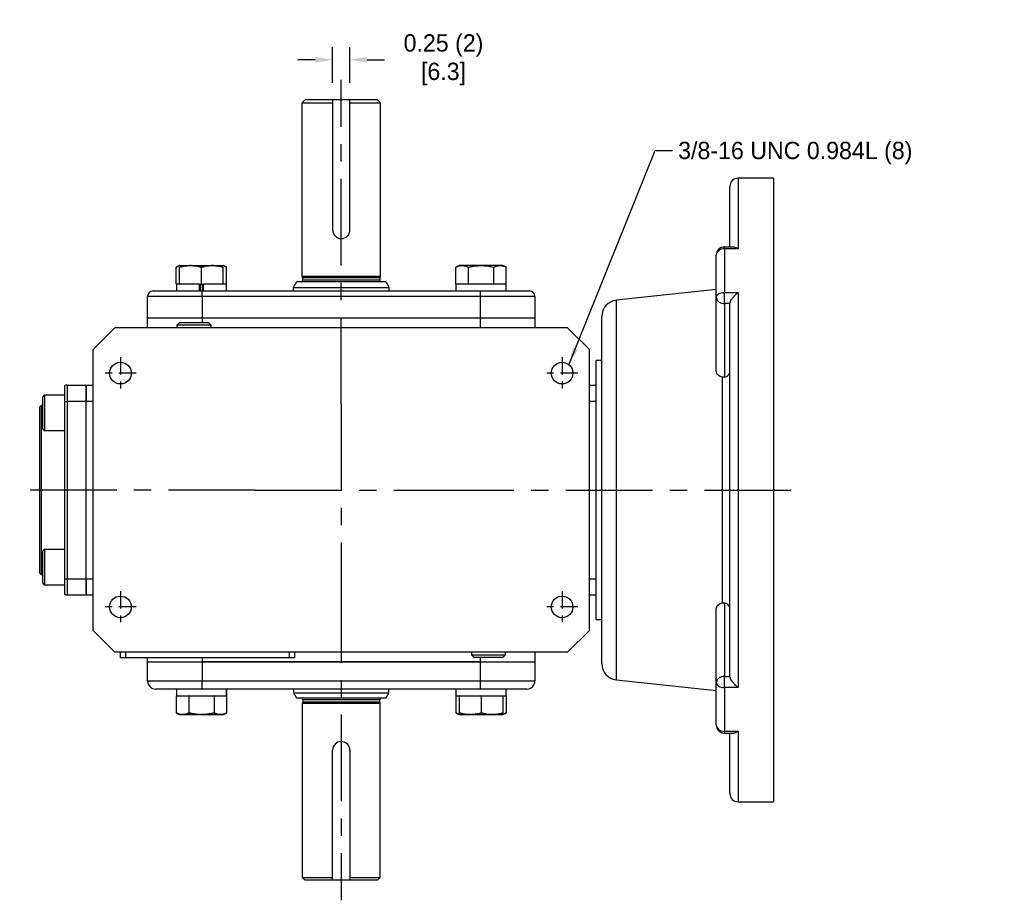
# Model space of a CAD drawing. Header units: inches. Extents: x 82.6 to 116.9, y 48.7 to 79.5.
# Tile 3 of 3: x 100.5 to 114.7, y 66.8 to 79.5. Entities that reach past the tile are written whole.
import ezdxf

# ---------------------------------------------------------------- set-up
doc = ezdxf.new("R2010")
doc.units = ezdxf.units.IN
doc.header["$MEASUREMENT"] = 0
doc.linetypes.add('CENTER', pattern=[2, 1.25, -0.25, 0.25, -0.25])
doc.layers.add('Centerline', color=40, linetype='CENTER')
doc.layers.add('Dimensions', color=140, linetype='Continuous')
doc.dimstyles.get("Standard").update_dxf_attribs({"dimtxt": 0.25, "dimasz": 0.25, "dimexe": 0.18, "dimexo": 0.25, "dimgap": 0.08, "dimtad": 0, "dimtih": 1, "dimtoh": 1, "dimrnd": 0.0005, "dimzin": 0, "dimdsep": 46, "dimtxsty": 'Standard', "dimcen": 0, "dimadec": 0, "dimazin": 0, "dimtfac": 1, "dimtofl": 0, "dimtmove": 0, "dimatfit": 3, "dimfxl": 0, "dimtolj": 1, "dimtzin": 0, "dimarcsym": 0})

# ---------------------------------------------------------------- blocks, each defined once
blk = doc.blocks.new('*D21')
at = {"layer": 'Defpoints', "color": 0}
for p in [(105.236, 78.886), (104.986, 78.305), (105.236, 78.305)]:
    blk.add_point(p, dxfattribs=at)
at = {"layer": 'Dimensions', "color": 0, "lineweight": -2}
for p, q in [((104.986, 78.555), (104.986, 79.066)), ((105.236, 78.555), (105.236, 79.066)), ((104.736, 78.886), (104.486, 78.886)), ((105.486, 78.886), (105.736, 78.886))]:
    blk.add_line(p, q, dxfattribs=at)
at = {"layer": 'Dimensions', "color": 0}
for points in [[(104.736, 78.928), (104.736, 78.844), (104.986, 78.886)], [(105.486, 78.928), (105.486, 78.844), (105.236, 78.886)]]:
    blk.add_solid(points, dxfattribs=at)
at = {"layer": 'Dimensions', "color": 0, "char_height": 0.25, "attachment_point": 5}
for s, insert in [('\\A1;0.25 (2)', (106.587, 79.091)), ('\\A1;[6.3]', (106.587, 78.681))]:
    blk.add_mtext(s, dxfattribs=dict(at, insert=insert))

msp = doc.modelspace()

# ---------------------------------------------------------------- linework, layer by layer
at = {"color": 7, "linetype": 'Continuous'}
for p, q in [((104.5484, 78.2661), (104.986, 78.2661)), ((104.986, 78.3054), (104.5877, 78.3054)), ((104.986, 78.3054), (104.986, 76.4304)), ((105.236, 78.3054), (104.986, 78.3054)), ((105.236, 76.4304), (105.236, 78.3054)), ((105.6342, 78.3054), (105.236, 78.3054)), ((105.236, 78.2661), (105.6736, 78.2661)), ((110.7212, 76.1831), (110.7212, 77.0574)), ((110.8393, 77.1755), (110.8393, 76.1564)), ((111.3511, 77.1755), (111.3511, 68.1755)), ((110.5244, 75.4526), (110.5244, 76.065)), ((110.6425, 76.1564), (110.6425, 76.1831)), ((110.6425, 76.1564), (110.6425, 75.5274)), ((110.8393, 76.1564), (110.6425, 76.1564)), ((102.7836, 75.9176), (103.4017, 75.9176)), ((107.4388, 75.9176), (106.8197, 75.9176)), ((102.729, 75.6479), (102.729, 75.8924)), ((102.7777, 75.6479), (102.7777, 75.8924)), ((103.0927, 75.6479), (103.0927, 75.8924)), ((103.4076, 75.6479), (103.4076, 75.8924)), ((103.4563, 75.6479), (103.4563, 75.8924)), ((106.7656, 75.6479), (106.7656, 75.8924)), ((106.9474, 75.6479), (106.9474, 75.8924)), ((107.3111, 75.6479), (107.3111, 75.8924)), ((107.493, 75.6479), (107.493, 75.8924)), ((102.729, 75.6479), (102.7305, 75.6479)), ((103.0642, 75.6479), (102.7305, 75.6479)), ((102.7777, 75.6479), (102.7803, 75.6479)), ((103.0642, 75.5495), (103.0642, 75.6479)), ((103.0653, 75.6479), (103.0642, 75.6479)), ((103.0653, 75.6479), (103.0927, 75.6479)), ((103.0769, 75.6479), (103.0769, 75.5495)), ((103.0927, 75.6479), (103.12, 75.6479)), ((103.1084, 75.6479), (103.1084, 75.5495)), ((103.12, 75.6479), (103.1211, 75.6479)), ((103.1211, 75.5495), (103.1211, 75.6479)), ((103.4549, 75.6479), (103.1211, 75.6479)), ((103.405, 75.6479), (103.4076, 75.6479)), ((103.4549, 75.6479), (103.4563, 75.6479)), ((105.7545, 75.6794), (104.4675, 75.6794)), ((105.6736, 75.7582), (104.5484, 75.7582)), ((105.6677, 75.7361), (104.5543, 75.7361)), ((105.6677, 75.7031), (104.5543, 75.7031)), ((106.7656, 75.6479), (106.7671, 75.6479)), ((107.4904, 75.6479), (106.7671, 75.6479)), ((106.946, 75.6479), (106.9474, 75.6479)), ((106.9474, 75.6479), (106.9504, 75.6479)), ((107.3082, 75.6479), (107.3111, 75.6479)), ((107.3111, 75.6479), (107.3126, 75.6479)), ((107.4904, 75.5495), (107.4904, 75.6479)), ((107.4904, 75.6479), (107.493, 75.6479)), ((102.3944, 75.5495), (103.1031, 75.5495)), ((103.1031, 75.5495), (107.1188, 75.5495)), ((103.1031, 75.4708), (103.1031, 75.5495)), ((104.422, 75.6007), (105.7999, 75.6007)), ((107.1188, 75.5495), (107.8275, 75.5495)), ((107.1188, 75.4708), (107.1188, 75.5495)), ((110.6425, 75.5274), (110.8393, 75.5274)), ((110.6425, 75.3691), (110.6425, 75.5274)), ((110.8393, 75.5274), (110.8393, 69.8236)), ((102.3157, 75.1558), (102.3157, 75.4708)), ((103.1031, 75.4708), (102.3157, 75.4708)), ((103.1031, 75.4708), (103.1031, 75.1558)), ((107.1188, 75.4708), (103.1031, 75.4708)), ((107.1188, 75.1558), (107.1188, 75.4708)), ((107.9062, 75.4708), (107.1188, 75.4708)), ((107.9062, 75.4708), (107.9062, 75.1558)), ((109.082, 69.9365), (109.082, 75.4145)), ((110.5244, 74.3915), (110.5244, 75.4526)), ((110.722, 75.3691), (110.6425, 75.3691)), ((110.6425, 75.3691), (110.6425, 74.3049)), ((110.7212, 69.9914), (110.7212, 75.3596)), ((103.1031, 75.1558), (102.3157, 75.1558)), ((102.3157, 75.018), (102.3157, 75.1558)), ((103.1031, 75.1558), (102.3157, 75.1558)), ((103.2319, 75.0538), (102.7381, 75.0538)), ((102.7763, 75.0921), (103.1937, 75.0921)), ((107.1188, 75.1558), (103.1031, 75.1558)), ((107.1188, 75.1558), (103.1031, 75.1558)), ((103.1031, 75.1558), (103.1031, 75.0921)), ((107.9062, 75.1558), (107.1188, 75.1558)), ((107.9062, 75.1558), (107.1188, 75.1558)), ((107.1188, 75.018), (107.1188, 75.1558)), ((107.9062, 75.1558), (107.9062, 75.018)), ((108.8708, 70.1714), (108.8708, 75.1796)), ((101.5283, 74.7031), (101.8433, 75.018)), ((108.3787, 75.018), (101.8433, 75.018)), ((108.3787, 75.018), (108.6937, 74.7031)), ((101.5283, 70.6479), (101.5283, 74.7031)), ((108.6937, 70.6479), (108.6937, 74.7031)), ((108.7921, 74.1912), (108.7921, 74.5456)), ((110.6156, 71.0479), (110.6156, 74.3032)), ((101.1149, 74.1807), (101.1149, 73.955)), ((101.1543, 74.1912), (101.4299, 74.1912)), ((101.1543, 74.1912), (101.1543, 73.955)), ((101.4299, 73.955), (101.4299, 74.1912)), ((101.4299, 74.1912), (101.5283, 74.1912)), ((101.4299, 74.1912), (101.4299, 73.955)), ((108.6937, 74.1912), (108.7921, 74.1912)), ((108.7921, 73.955), (108.7921, 74.1912)), ((100.7999, 74.0194), (100.7999, 73.5587)), ((100.8255, 74.045), (100.8255, 73.5331)), ((101.1149, 73.955), (101.1149, 71.396)), ((101.1149, 73.955), (101.1543, 73.955)), ((101.4299, 73.955), (101.1543, 73.955)), ((101.1543, 73.955), (101.1543, 71.396)), ((101.4299, 71.396), (101.4299, 73.955)), ((101.4299, 71.396), (101.4299, 73.955)), ((101.5283, 73.955), (101.4299, 73.955)), ((108.7921, 73.955), (108.6937, 73.955)), ((108.7921, 73.7708), (108.7921, 73.955)), ((100.7606, 71.4747), (100.7606, 73.8763)), ((100.7803, 73.896), (100.7803, 71.455)), ((108.7921, 71.5802), (108.7921, 73.7708)), ((100.7999, 71.7923), (100.7999, 71.5619)), ((100.8255, 71.8179), (100.8255, 71.5619)), ((100.7999, 71.5619), (100.7999, 71.3316)), ((100.8255, 71.5619), (100.8255, 71.306)), ((108.7921, 71.396), (108.7921, 71.5802)), ((101.1149, 71.396), (101.1149, 71.1703)), ((101.1149, 71.396), (101.1543, 71.396)), ((101.1543, 71.396), (101.4299, 71.396)), ((101.1543, 71.396), (101.1543, 71.1598)), ((101.4299, 71.1598), (101.4299, 71.396)), ((101.4299, 71.396), (101.4299, 71.1598)), ((101.4299, 71.396), (101.5283, 71.396)), ((108.6937, 71.396), (108.7921, 71.396)), ((108.7921, 71.1598), (108.7921, 71.396)), ((101.4299, 71.1598), (101.1543, 71.1598)), ((101.5283, 71.1598), (101.4299, 71.1598)), ((108.7921, 71.1598), (108.6937, 71.1598)), ((108.7921, 70.8054), (108.7921, 71.1598)), ((110.5244, 69.8984), (110.5244, 70.9595)), ((110.6425, 71.0461), (110.6425, 69.982)), ((101.8433, 70.333), (101.5283, 70.6479)), ((108.6937, 70.6479), (108.3787, 70.333)), ((108.3787, 70.333), (101.8433, 70.333)), ((101.922, 70.2542), (101.922, 70.333)), ((102.0007, 70.2542), (101.922, 70.2542)), ((102.0007, 70.2542), (102.0007, 70.333)), ((104.3629, 70.2542), (102.0007, 70.2542)), ((102.3157, 70.1952), (102.3157, 70.2542)), ((103.1031, 70.2542), (103.1031, 70.1952)), ((104.3629, 70.2542), (104.3629, 70.333)), ((104.4417, 70.2542), (104.3629, 70.2542)), ((104.4417, 70.2542), (104.4417, 70.333)), ((106.9901, 70.2972), (107.465, 70.2972)), ((107.4297, 70.2589), (107.0283, 70.2589)), ((107.1188, 70.1952), (107.1188, 70.2589)), ((107.4456, 70.2589), (107.4297, 70.2589)), ((107.465, 70.2972), (107.4838, 70.2972)), ((107.9062, 70.333), (107.9062, 70.1952)), ((102.3157, 69.9196), (102.3157, 70.1952)), ((102.3157, 70.1952), (103.1031, 70.1952)), ((102.3157, 70.1952), (103.1031, 70.1952)), ((103.1031, 70.1952), (107.1188, 70.1952)), ((107.1188, 70.1952), (103.1031, 70.1952)), ((103.1031, 70.1952), (103.1031, 69.9196)), ((107.1188, 70.1952), (107.9062, 70.1952)), ((107.1188, 70.1952), (107.9062, 70.1952)), ((107.1188, 69.9196), (107.1188, 70.1952)), ((107.9062, 70.1952), (107.9062, 69.9196)), ((110.6425, 69.8236), (110.6425, 69.982)), ((110.6425, 69.982), (110.722, 69.982)), ((102.3157, 69.9196), (103.1031, 69.9196)), ((103.1031, 69.8015), (102.4338, 69.8015)), ((103.1031, 69.8015), (103.1031, 69.9196)), ((103.1031, 69.9196), (107.1188, 69.9196)), ((107.1188, 69.8015), (103.1031, 69.8015)), ((103.4537, 69.8015), (103.4537, 69.7031)), ((107.1188, 69.8015), (107.1188, 69.9196)), ((107.1188, 69.9196), (107.9062, 69.9196)), ((107.7881, 69.8015), (107.1188, 69.8015)), ((110.5244, 69.286), (110.5244, 69.8984)), ((110.6425, 69.8236), (110.6425, 69.1946)), ((110.8393, 69.8236), (110.6425, 69.8236)), ((102.729, 69.7031), (102.729, 69.4586)), ((102.7305, 69.7031), (102.729, 69.7031)), ((102.7305, 69.7031), (103.4537, 69.7031)), ((102.9108, 69.7031), (102.9093, 69.7031)), ((102.9108, 69.7031), (102.9108, 69.4586)), ((102.9138, 69.7031), (102.9108, 69.7031)), ((103.2745, 69.7031), (103.2715, 69.7031)), ((103.2745, 69.7031), (103.2745, 69.4586)), ((103.276, 69.7031), (103.2745, 69.7031)), ((103.4563, 69.7031), (103.4537, 69.7031)), ((103.4563, 69.7031), (103.4563, 69.4586)), ((104.422, 69.7503), (105.7999, 69.7503)), ((105.7545, 69.6716), (104.4675, 69.6716)), ((105.6677, 69.6479), (104.5543, 69.6479)), ((106.7656, 69.7031), (106.7656, 69.4586)), ((106.7671, 69.7031), (106.7656, 69.7031)), ((106.7671, 69.7031), (107.4915, 69.7031)), ((106.8143, 69.7031), (106.8143, 69.4586)), ((106.8169, 69.7031), (106.8143, 69.7031)), ((107.1293, 69.7031), (107.1267, 69.7031)), ((107.1293, 69.7031), (107.1293, 69.4586)), ((107.1319, 69.7031), (107.1293, 69.7031)), ((107.4443, 69.7031), (107.4417, 69.7031)), ((107.4443, 69.7031), (107.4443, 69.4586)), ((107.493, 69.7031), (107.4915, 69.7031)), ((107.493, 69.7031), (107.493, 69.4586)), ((105.6736, 69.5928), (104.5484, 69.5928)), ((105.6677, 69.6149), (104.5543, 69.6149)), ((103.0927, 69.4334), (102.7831, 69.4334)), ((102.7831, 69.4334), (103.4022, 69.4334)), ((103.4022, 69.4334), (103.0927, 69.4334)), ((106.8197, 69.4334), (107.4388, 69.4334)), ((110.6425, 69.1946), (110.8393, 69.1946)), ((110.6425, 69.1679), (110.6425, 69.1946)), ((110.7212, 68.2936), (110.7212, 69.1679)), ((110.8393, 69.1946), (110.8393, 68.1755)), ((104.986, 67.0456), (104.986, 68.9206)), ((105.236, 68.9206), (105.236, 67.0456)), ((104.5484, 67.0849), (104.986, 67.0849)), ((104.986, 67.0456), (104.5877, 67.0456)), ((105.236, 67.0456), (104.986, 67.0456)), ((105.236, 67.0849), (105.6736, 67.0849)), ((105.6342, 67.0456), (105.236, 67.0456))]:
    msp.add_line(p, q, dxfattribs=at)
at = {"color": 7, "linetype": 'Continuous', "flags": 128}
for points in [[(110.5244, 75.4526), (110.5266, 75.4672), (110.5333, 75.4812), (110.5443, 75.4942), (110.559, 75.5055), (110.5769, 75.5148), (110.5973, 75.5217), (110.6194, 75.526), (110.6425, 75.5274)], [(110.5244, 69.8984), (110.5266, 69.8838), (110.5333, 69.8698), (110.5443, 69.8568), (110.559, 69.8455), (110.5769, 69.8362), (110.5973, 69.8293), (110.6194, 69.825), (110.6425, 69.8236)]]:
    msp.add_lwpolyline(points, dxfattribs=at)
at = {"color": 7, "linetype": 'Continuous'}
for centre, radius in [((101.9236, 74.3629), 0.1563), ((108.2984, 74.3629), 0.1562), ((101.9236, 70.9881), 0.1562), ((108.2984, 70.9881), 0.1562)]:
    msp.add_circle(centre, radius, dxfattribs=at)
for centre, radius, start, end in [((110.8393, 77.0574), 0.1181, 90, 180), ((105.111, 76.4304), 0.125, 180, 0), ((110.6425, 76.065), 0.1181, 90, 180), ((110.6306, 76.0497), 0.1074, 83.65732, 171.78884), ((104.5307, 75.7031), 0.0236, 270, 0), ((105.6913, 75.7031), 0.0236, 180, 270), ((102.3944, 75.4708), 0.0787, 90, 180), ((107.8275, 75.4708), 0.0787, 0, 90), ((109.107, 75.1796), 0.2362, 96.07246, 180), ((110.6277, 75.4734), 0.1054, 191.42163, 278.0494), ((101.1543, 74.1125), 0.0787, 90, 120), ((101.1543, 71.2385), 0.0787, 240, 270), ((109.107, 70.1714), 0.2362, 180, 263.92754), ((110.6277, 69.8776), 0.1054, 81.9506, 168.57837), ((102.4338, 69.9196), 0.1181, 180, 270), ((107.7881, 69.9196), 0.1181, 270, 0), ((104.5307, 69.6479), 0.0236, 0, 90), ((105.6913, 69.6479), 0.0236, 90, 180), ((110.6425, 69.286), 0.1181, 180, 270), ((110.6306, 69.3013), 0.1074, 188.21116, 276.34268), ((105.111, 68.9206), 0.125, 0, 180), ((110.8393, 68.2936), 0.1181, 180, 270)]:
    msp.add_arc(centre, radius, start, end, dxfattribs=at)
for points in [[(104.5484, 78.2661), (104.5877, 78.3054)], [(104.5484, 75.7582), (104.5484, 78.2661)], [(105.6342, 78.3054), (105.6736, 78.2661)], [(105.6736, 78.2661), (105.6736, 75.7582)], [(111.3511, 77.1755), (110.8393, 77.1755)], [(110.7662, 76.1831), (110.6425, 76.1831)], [(102.7831, 75.9176), (102.729, 75.8924)], [(103.4563, 75.8924), (103.4022, 75.9176)], [(106.8197, 75.9176), (106.7656, 75.8924)], [(107.493, 75.8924), (107.4388, 75.9176)], [(102.7305, 75.6479), (102.7305, 75.5495)], [(103.4549, 75.5495), (103.4549, 75.6479)], [(104.422, 75.6007), (104.4675, 75.6794)], [(104.5543, 75.7361), (104.5484, 75.7582)], [(104.5543, 75.7031), (104.5543, 75.7361)], [(105.6736, 75.7582), (105.6677, 75.7361)], [(105.6677, 75.7361), (105.6677, 75.7031)], [(105.7545, 75.6794), (105.7999, 75.6007)], [(106.7671, 75.6479), (106.7671, 75.5495)], [(107.4915, 75.5495), (107.4915, 75.6479)], [(104.422, 75.5495), (104.422, 75.6007)], [(105.7999, 75.6007), (105.7999, 75.5495)], [(110.5244, 75.5679), (109.082, 75.4145)], [(110.7212, 75.3596), (110.722, 75.3691)], [(102.7763, 75.0921), (102.7381, 75.0538)], [(102.7381, 75.0538), (102.7392, 75.018)], [(103.2319, 75.0538), (103.1937, 75.0921)], [(103.2308, 75.018), (103.2319, 75.0538)], [(108.8708, 74.5456), (108.7921, 74.5456)], [(110.6425, 74.3049), (110.6156, 74.3032)], [(100.8255, 74.045), (100.7999, 74.0194)], [(101.1149, 74.045), (100.8255, 74.045)], [(100.7803, 73.896), (100.7606, 73.8763)], [(100.7999, 73.896), (100.7803, 73.896)], [(100.7999, 73.5587), (100.8255, 73.5331)], [(100.8255, 73.5331), (101.1149, 73.5331)], [(100.8255, 71.8179), (100.7999, 71.7923)], [(101.1149, 71.8179), (100.8255, 71.8179)], [(100.7606, 71.4747), (100.7803, 71.455)], [(100.7803, 71.455), (100.7999, 71.455)], [(100.7999, 71.3316), (100.8255, 71.306)], [(100.8255, 71.306), (101.1149, 71.306)], [(110.6156, 71.0479), (110.6425, 71.0461)], [(108.7921, 70.8054), (108.8708, 70.8054)], [(106.9911, 70.333), (106.9901, 70.2972)], [(106.9901, 70.2972), (107.0283, 70.2589)], [(107.4456, 70.2589), (107.4838, 70.2972)], [(107.4838, 70.2972), (107.4828, 70.333)], [(109.082, 69.9365), (110.5244, 69.7831)], [(110.722, 69.982), (110.7212, 69.9914)], [(102.7305, 69.8015), (102.7305, 69.7031)], [(103.4549, 69.7031), (103.4549, 69.8015)], [(104.422, 69.8015), (104.422, 69.7503)], [(105.7999, 69.7503), (105.7999, 69.8015)], [(106.7671, 69.8015), (106.7671, 69.7031)], [(107.4915, 69.7031), (107.4915, 69.8015)], [(104.422, 69.7503), (104.4675, 69.6716)], [(104.5543, 69.6479), (104.5543, 69.6149)], [(105.6677, 69.6149), (105.6677, 69.6479)], [(105.7545, 69.6716), (105.7999, 69.7503)], [(104.5543, 69.6149), (104.5484, 69.5928)], [(104.5484, 69.5928), (104.5484, 67.0849)], [(105.6736, 69.5928), (105.6677, 69.6149)], [(105.6736, 67.0849), (105.6736, 69.5928)], [(102.729, 69.4586), (102.7831, 69.4334)], [(103.4022, 69.4334), (103.4563, 69.4586)], [(106.7656, 69.4586), (106.8197, 69.4334)], [(107.4388, 69.4334), (107.493, 69.4586)], [(110.6425, 69.1679), (110.7662, 69.1679)], [(110.8393, 68.1755), (111.3511, 68.1755)], [(104.5484, 67.0849), (104.5877, 67.0456)], [(105.6342, 67.0456), (105.6736, 67.0849)]]:
    msp.add_open_spline(points, degree=1, dxfattribs=at)
for points, knots in [([(110.8393, 76.1564), (110.8392, 76.1564), (110.8334, 76.1602), (110.8116, 76.1726), (110.7853, 76.1843), (110.7691, 76.182), (110.7662, 76.1816)], [0, 0, 0, 0, 0.004015, 0.2282397, 0.8616087, 1, 1, 1, 1]), ([(102.7777, 75.8924), (102.8152, 75.9009), (102.8913, 75.9182), (102.9983, 75.9148), (103.0647, 75.899), (103.0927, 75.8924)], [0, 0, 0, 0, 0.3599189, 0.7307365, 1, 1, 1, 1]), ([(103.0927, 75.8924), (103.0552, 75.9009), (102.9791, 75.9182), (102.8721, 75.9148), (102.8056, 75.899), (102.7777, 75.8924)], [0, 0, 0, 0, 0.3599186, 0.7307365, 1, 1, 1, 1]), ([(103.0927, 75.8924), (103.1301, 75.9009), (103.2062, 75.9182), (103.3132, 75.9148), (103.3797, 75.899), (103.4076, 75.8924)], [0, 0, 0, 0, 0.3599188, 0.7307366, 1, 1, 1, 1]), ([(103.4076, 75.8924), (103.3701, 75.9009), (103.294, 75.9182), (103.187, 75.9148), (103.1206, 75.899), (103.0927, 75.8924)], [0, 0, 0, 0, 0.3599188, 0.7307362, 1, 1, 1, 1]), ([(106.7656, 75.8924), (106.7872, 75.9009), (106.8312, 75.9182), (106.893, 75.9148), (106.9313, 75.899), (106.9474, 75.8924)], [0, 0, 0, 0, 0.3599186, 0.7307365, 1, 1, 1, 1]), ([(106.9474, 75.8924), (106.9628, 75.8957), (107.0176, 75.9078), (107.1153, 75.9186), (107.2224, 75.9113), (107.2871, 75.8975), (107.3111, 75.8924)], [0, 0, 0, 0, 0.1280923, 0.4589871, 0.7995496, 1, 1, 1, 1]), ([(107.3111, 75.8924), (107.3328, 75.9009), (107.3767, 75.9182), (107.4385, 75.9148), (107.4768, 75.899), (107.493, 75.8924)], [0, 0, 0, 0, 0.3599189, 0.7307365, 1, 1, 1, 1]), ([(110.722, 75.3691), (110.7242, 75.3777), (110.7286, 75.3948), (110.7472, 75.4287), (110.7779, 75.4705), (110.8115, 75.5045), (110.8334, 75.5228), (110.8392, 75.5273), (110.8393, 75.5274)], [0, 0, 0, 0, 0.1597777, 0.3184706, 0.5589211, 0.883158, 0.9979437, 1, 1, 1, 1]), ([(110.6156, 74.3032), (110.6032, 74.3057), (110.5784, 74.3109), (110.5491, 74.3313), (110.5284, 74.3587), (110.5257, 74.3803), (110.5244, 74.3915)], [0, 0, 0, 0, 0.2456817, 0.4913435, 0.7378778, 1, 1, 1, 1]), ([(110.6425, 74.3049), (110.6461, 74.3059), (110.6619, 74.3104), (110.6871, 74.3231), (110.7106, 74.3463), (110.7203, 74.3683), (110.721, 74.3814), (110.7212, 74.3851)], [0, 0, 0, 0, 0.0804938, 0.3484891, 0.619231, 0.8947036, 1, 1, 1, 1]), ([(110.5244, 70.9595), (110.5257, 70.9703), (110.5283, 70.9918), (110.5487, 71.0195), (110.5784, 71.0402), (110.6033, 71.0453), (110.6156, 71.0479)], [0, 0, 0, 0, 0.2532171, 0.5065466, 0.7569869, 1, 1, 1, 1]), ([(110.7212, 70.9659), (110.7207, 70.972), (110.7193, 70.9877), (110.7052, 71.0116), (110.6786, 71.034), (110.6543, 71.0421), (110.6425, 71.0461)], [0, 0, 0, 0, 0.1747306, 0.4549121, 0.7335625, 1, 1, 1, 1]), ([(110.8393, 69.8236), (110.8392, 69.8237), (110.8334, 69.8282), (110.8115, 69.8465), (110.7779, 69.8805), (110.7472, 69.9223), (110.7286, 69.9562), (110.7242, 69.9734), (110.722, 69.982)], [0, 0, 0, 0, 0.0020563, 0.116842, 0.4410789, 0.6815294, 0.8402223, 1, 1, 1, 1]), ([(102.9108, 69.4586), (102.8892, 69.4501), (102.8452, 69.4328), (102.7835, 69.4362), (102.7451, 69.452), (102.729, 69.4586)], [0, 0, 0, 0, 0.3599189, 0.7307365, 1, 1, 1, 1]), ([(103.2745, 69.4586), (103.2505, 69.4535), (103.1869, 69.4399), (103.0799, 69.4323), (102.9821, 69.4429), (102.9261, 69.4553), (102.9108, 69.4586)], [0, 0, 0, 0, 0.2004498, 0.5311741, 0.871908, 1, 1, 1, 1]), ([(103.4563, 69.4586), (103.4347, 69.4501), (103.3908, 69.4328), (103.329, 69.4362), (103.2906, 69.452), (103.2745, 69.4586)], [0, 0, 0, 0, 0.3599186, 0.7307365, 1, 1, 1, 1]), ([(106.8949, 69.4419), (106.8907, 69.4404), (106.8641, 69.4313), (106.8201, 69.4369), (106.7817, 69.4522), (106.7656, 69.4586)], [0, 0, 0, 0, 0.0982381, 0.6206547, 1, 1, 1, 1]), ([(107.1293, 69.4586), (107.0918, 69.4501), (107.0157, 69.4328), (106.9087, 69.4362), (106.8423, 69.452), (106.8143, 69.4586)], [0, 0, 0, 0, 0.3599188, 0.7307366, 1, 1, 1, 1]), ([(107.206, 69.4427), (107.1855, 69.4398), (107.1316, 69.4322), (107.0774, 69.4388), (107.0438, 69.4429)], [0, 0, 0, 0, 0.3809899, 1, 1, 1, 1]), ([(107.4443, 69.4586), (107.4068, 69.4501), (107.3307, 69.4328), (107.2237, 69.4362), (107.1572, 69.452), (107.1293, 69.4586)], [0, 0, 0, 0, 0.3599189, 0.7307365, 1, 1, 1, 1]), ([(107.493, 69.4586), (107.4714, 69.4504), (107.4275, 69.4336), (107.3808, 69.4333), (107.3573, 69.442), (107.3561, 69.4424)], [0, 0, 0, 0, 0.4793834, 0.9732833, 1, 1, 1, 1]), ([(110.7662, 69.1694), (110.7691, 69.169), (110.7853, 69.1667), (110.8116, 69.1784), (110.8334, 69.1908), (110.8392, 69.1946), (110.8393, 69.1946)], [0, 0, 0, 0, 0.1383913, 0.7717603, 0.995985, 1, 1, 1, 1])]:
    msp.add_open_spline(points, degree=3, knots=knots, dxfattribs=at)
at = {"layer": 'Centerline'}
for p, q in [((105.111, 73.9176), (105.111, 78.5971)), ((105.111, 73.9176), (105.111, 71.4334)), ((103.8689, 72.6755), (100.4689, 72.6755)), ((103.8689, 72.6755), (106.3531, 72.6755)), ((106.3531, 72.6755), (111.6011, 72.6755)), ((105.111, 71.4334), (105.111, 66.7539))]:
    msp.add_line(p, q, dxfattribs=at)
at = {"layer": 'Centerline', "ltscale": 0.2}
for p, q in [((101.9236, 74.5914), (101.9236, 74.1344)), ((108.2984, 74.5914), (108.2984, 74.1344)), ((102.1521, 74.3629), (101.6951, 74.3629)), ((108.5269, 74.3629), (108.0699, 74.3629)), ((101.9236, 71.2166), (101.9236, 70.7596)), ((108.2984, 71.2166), (108.2984, 70.7596)), ((102.1521, 70.9881), (101.6951, 70.9881)), ((108.5269, 70.9881), (108.0699, 70.9881))]:
    msp.add_line(p, q, dxfattribs=at)

# ---------------------------------------------------------------- texts
at = {"layer": 'Dimensions', "insert": (109.9742, 77.7019), "char_height": 0.25, "attachment_point": 1}
msp.add_mtext('3/8-16 UNC 0.984L (8)', dxfattribs=at)

# ---------------------------------------------------------------- dimensions: what is measured, and where the dimension line sits
at = {"layer": 'Dimensions'}
dim = msp.add_linear_dim(base=(105.236, 78.8861), p1=(104.986, 78.3054), p2=(105.236, 78.3054), dimstyle='Standard', override={"dimpost": ' (2)\\X'}, dxfattribs=at)
dim.commit()
dim.dimension.update_dxf_attribs({"geometry": '*D21', "text_midpoint": (106.5868, 78.8861)})

# ---------------------------------------------------------------- leaders
at = {"layer": 'Dimensions', "annotation_type": 0, "has_hookline": 1, "hookline_direction": 0, "text_width": 4.7083}
msp.add_leader([(108.3973, 74.4838), (109.6442, 77.5769), (109.8942, 77.5769)], dimstyle='Standard', override={"dimgap": 0.08, "dimtad": 0}, dxfattribs=at)

doc.saveas('drawing.dxf')
